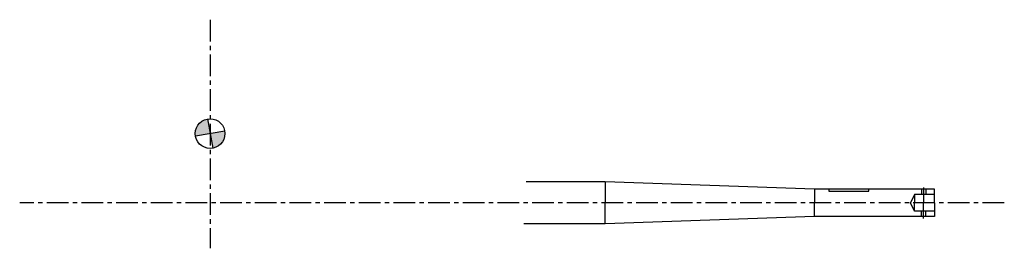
# Model space of a CAD drawing. Header units: millimetres. Extents: x -1703 to 462, y 9517 to 10019.
import ezdxf

# ---------------------------------------------------------------- set-up
doc = ezdxf.new("R2010")
doc.units = ezdxf.units.MM
doc.header["$LTSCALE"] = 1.5
doc.linetypes.add('CENTER', pattern=[50.8, 31.75, -6.35, 6.35, -6.35])
for name, color, linetype in [('Blade', 7, 'CONTINUOUS'), ('CENTER', 1, 'CENTER'), ('STOCK', 5, 'CONTINUOUS')]:
    doc.layers.add(name, color=color, linetype=linetype)

msp = doc.modelspace()

# ---------------------------------------------------------------- hatches: boundary and pattern name
at = {"layer": 'Blade'}
h = msp.add_hatch(color=256, dxfattribs=at)
h.paths.add_polyline_path([(-1284, 9768.6), (-1278.3, 9736.4, 0.36397), (-1251.3, 9768.6, 0.043661), (-1251.8, 9774.2)])
h.paths.add_polyline_path([(-1289.7, 9800.7, 0.36397), (-1316.6, 9768.6, 0.043661), (-1316.1, 9762.9), (-1284, 9768.6)])

# ---------------------------------------------------------------- linework, layer by layer
for p, q in [((-1289.7, 9800.7), (-1278.3, 9736.4)), ((-1251.8, 9774.2), (-1316.1, 9762.9))]:
    msp.add_line(p, q, dxfattribs=at)
msp.add_circle((-1284, 9768.6), 32.6, dxfattribs=at)
at = {"layer": 'CENTER'}
for p, q in [((-1284, 10018.5), (-1284, 9516.8)), ((284.5, 9650.4), (284.5, 9616.4)), ((462.1, 9616.4), (-1702.7, 9616.4)), ((284.5, 9582.4), (284.5, 9616.4)), ((284.5, 9582.4), (284.5, 9616.4))]:
    msp.add_line(p, q, dxfattribs=at)
at = {"layer": 'STOCK'}
for p, q in [((-415.5, 9662.4), (-589.2, 9662.4)), ((44.5, 9646.4), (-415.5, 9662.4)), ((-415.5, 9662.4), (-415.5, 9616.4)), ((308.5, 9646.4), (44.5, 9646.4)), ((44.5, 9646.4), (44.5, 9616.4)), ((76.5, 9646.4), (76.5, 9642.4)), ((76.5, 9642.4), (164.5, 9642.4)), ((164.5, 9642.4), (164.5, 9646.4)), ((264.5, 9634.8), (255.7, 9616.4)), ((308.5, 9634.8), (264.5, 9634.8)), ((264.5, 9634.8), (264.5, 9616.4)), ((279.7, 9646.4), (279.7, 9634.8)), ((289.3, 9646.4), (289.3, 9634.8)), ((308.5, 9616.4), (308.5, 9646.4)), ((-415.5, 9570.4), (-415.5, 9616.4)), ((-415.5, 9570.4), (-415.5, 9616.4)), ((44.5, 9586.4), (44.5, 9616.4)), ((264.5, 9598), (255.7, 9616.4)), ((264.5, 9598), (264.5, 9616.4)), ((308.5, 9616.4), (308.5, 9586.4)), ((308.5, 9598), (264.5, 9598)), ((279.7, 9586.4), (279.7, 9598)), ((289.3, 9586.4), (289.3, 9598)), ((-415.5, 9570.4), (-594, 9570.4)), ((44.5, 9586.4), (-415.5, 9570.4)), ((308.5, 9586.4), (44.5, 9586.4))]:
    msp.add_line(p, q, dxfattribs=at)

doc.saveas('drawing.dxf')
